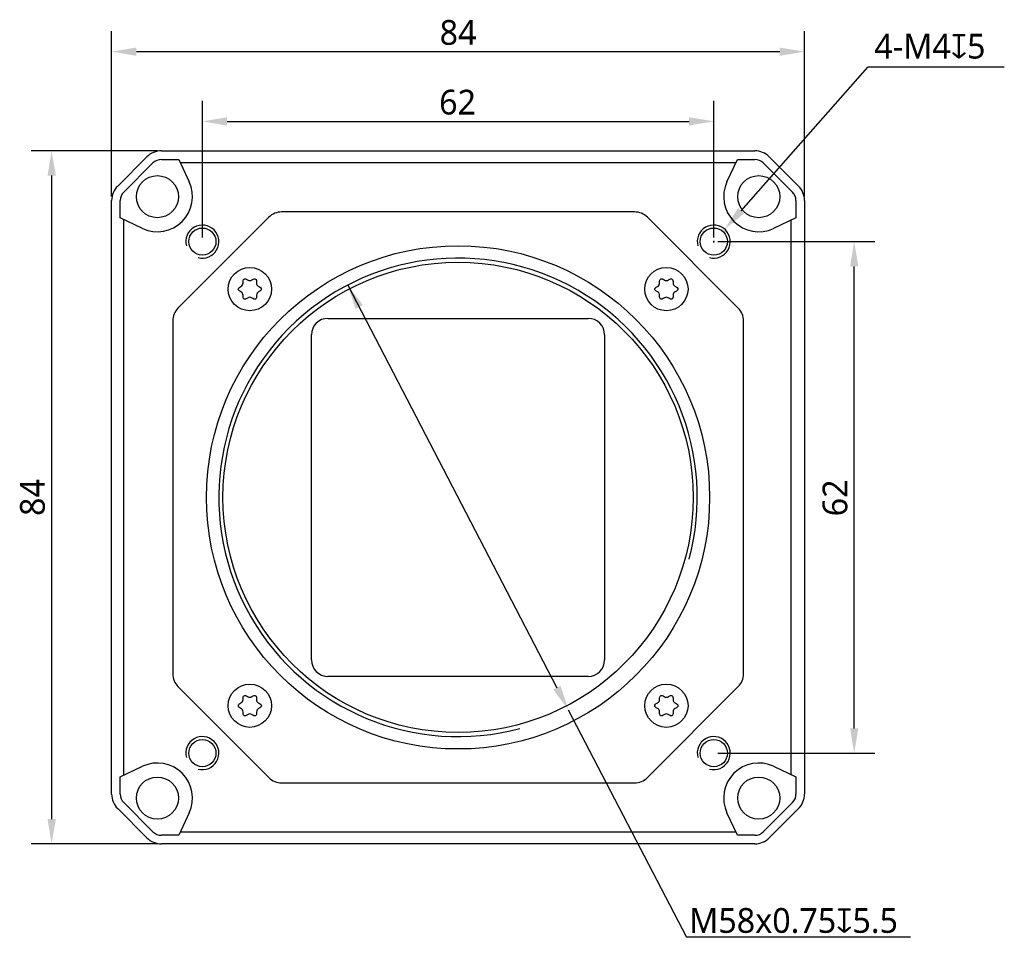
# Model space of a CAD drawing. Header units: millimetres. Extents: x 39 to 442, y 106 to 250.
# Tile 1 of 2: x 39 to 158, y 123 to 234. Entities that reach past the tile are written whole.
import ezdxf

# ---------------------------------------------------------------- set-up
doc = ezdxf.new("R2010")
doc.units = ezdxf.units.MM
doc.header["$LTSCALE"] = 23.1
doc.header["$PDMODE"] = 3
doc.header["$PDSIZE"] = 8
doc.layers.get('0').update_dxf_attribs({"linetype": 'CONTINUOUS'})
doc.layers.get('Defpoints').update_dxf_attribs({"linetype": 'CONTINUOUS'})
for name, color, linetype in [('0 @ 1', 7, 'CONTINUOUS'), ('00_COMPONENTS', 7, 'CONTINUOUS'), ('10_ALL_CHAMFER', 7, 'CONTINUOUS'), ('51__DRAFT_DIMS', 7, 'CONTINUOUS')]:
    doc.layers.add(name, color=color, linetype=linetype)
doc.styles.get("Standard").update_dxf_attribs({"font": 'Roboto-Regular.ttf'})
doc.dimstyles.new('DIMSTYLE_1', dxfattribs={"dimtxt": 3, "dimasz": 3, "dimexe": 2.5, "dimexo": 0.5, "dimgap": 0.75, "dimtad": 1, "dimdsep": 46, "dimtxsty": 'STANDARD', "dimblk": '_FILLED', "dimblk1": '_FILLED', "dimblk2": '_FILLED', "dimcen": 0.09, "dimclrt": 3, "dimazin": 2, "dimtp": 0.3, "dimtm": 0.3, "dimtfac": 1, "dimtofl": 0, "dimtmove": 0, "dimatfit": 3, "dimldrblk": '_FILLED', "dimfxl": 1, "dimtolj": 1, "dimarcsym": 0})

# ---------------------------------------------------------------- blocks, each defined once
blk = doc.blocks.new('_FILLED')
at = {"color": 0, "linetype": 'ByBlock'}
blk.add_solid([(0, 0), (-1, 0.167), (-1, -0.167)], dxfattribs=at)
blk = doc.blocks.new('*D2')
at = {"layer": '51__DRAFT_DIMS', "color": 0, "lineweight": -2}
for p, q in [((55.2, 218.01), (39.89, 218.01)), ((42.39, 215.01), (42.39, 137.01)), ((55.2, 134.01), (39.89, 134.01))]:
    blk.add_line(p, q, dxfattribs=at)
at = {"layer": 'Defpoints', "color": 0}
for p in [(55.7, 218.01), (42.39, 134.01), (55.7, 134.01)]:
    blk.add_point(p, dxfattribs=at)
at = {"layer": '51__DRAFT_DIMS', "color": 0, "linetype": 'ByBlock', "lineweight": -2, "xscale": 3, "yscale": 3, "zscale": 3}
for p, rotation in [((42.39, 218.01), 90), ((42.39, 134.01), 270)]:
    blk.add_blockref('_FILLED', p, dxfattribs=dict(at, rotation=rotation))
at = {"layer": '51__DRAFT_DIMS', "insert": (38.56, 175.99), "char_height": 3, "attachment_point": 2, "rotation": 90}
blk.add_mtext('\\A1;84', dxfattribs=at)

msp = doc.modelspace()

# ---------------------------------------------------------------- linework, layer by layer
at = {"layer": '00_COMPONENTS', "lineweight": 30}
for p, q in [((50.393, 213.738), (53.928, 217.274)), ((55.696, 218.006), (127.625, 218.006)), ((129.393, 217.274), (132.928, 213.738)), ((54.663, 216.539), (51.127, 213.004)), ((55.696, 216.967), (57.796, 216.967)), ((57.796, 216.967), (59.062, 214.252)), ((125.336, 216.563), (57.985, 216.563)), ((124.259, 214.252), (125.524, 216.967)), ((125.524, 216.967), (127.625, 216.967)), ((132.193, 213.004), (128.658, 216.539)), ((49.66, 140.042), (49.66, 211.971)), ((50.7, 209.87), (50.7, 211.971)), ((132.621, 211.971), (132.621, 209.87)), ((133.66, 211.971), (133.66, 140.042)), ((113.049, 210.606), (70.272, 210.606)), ((53.414, 208.604), (50.7, 209.87)), ((51.104, 209.682), (51.104, 142.331)), ((68.716, 209.962), (57.705, 198.95)), ((125.616, 198.95), (114.605, 209.962)), ((132.621, 209.87), (129.907, 208.604)), ((132.044, 142.411), (132.044, 209.601)), ((57.06, 197.395), (57.06, 154.617)), ((126.26, 154.617), (126.26, 197.395)), ((57.705, 153.062), (68.716, 142.05)), ((114.605, 142.05), (125.616, 153.062)), ((50.7, 142.142), (53.414, 143.408)), ((129.907, 143.408), (132.621, 142.142)), ((50.7, 140.042), (50.7, 142.142)), ((132.621, 142.142), (132.621, 140.042)), ((70.272, 141.406), (113.049, 141.406)), ((51.127, 139.009), (54.663, 135.473)), ((128.658, 135.473), (132.193, 139.009)), ((53.928, 134.738), (50.393, 138.274)), ((59.062, 137.76), (57.796, 135.045)), ((125.524, 135.045), (124.259, 137.76)), ((132.928, 138.274), (129.393, 134.738)), ((57.796, 135.045), (55.696, 135.045)), ((57.985, 135.45), (125.336, 135.45)), ((127.625, 135.045), (125.524, 135.045)), ((127.625, 134.006), (55.696, 134.006))]:
    msp.add_line(p, q, dxfattribs=at)
for centre, radius in [((55.21, 212.456), 2.55), ((128.11, 212.456), 2.55), ((60.66, 207.006), 1.65), ((122.66, 207.006), 1.65), ((91.66, 176.006), 30.5), ((91.66, 176.006), 28.5), ((66.41, 201.256), 2.625), ((116.91, 201.256), 2.625), ((66.41, 150.756), 2.625), ((116.91, 150.756), 2.625), ((60.66, 145.006), 1.65), ((122.66, 145.006), 1.65), ((55.21, 139.556), 2.55), ((128.11, 139.556), 2.55)]:
    msp.add_circle(centre, radius, dxfattribs=at)
for centre, radius, start, end in [((55.696, 215.506), 2.5, 90, 135), ((127.625, 215.506), 2.5, 45, 90), ((55.696, 215.506), 1.461, 90, 135), ((127.625, 215.506), 1.461, 45, 90), ((52.16, 211.971), 2.5, 135, 180), ((55.21, 212.456), 4.25, 245, 25), ((128.11, 212.456), 4.25, 155, 295), ((131.16, 211.971), 2.5, 0, 45), ((52.16, 211.971), 1.461, 135, 180), ((131.16, 211.971), 1.461, 0, 45), ((70.272, 208.406), 2.2, 90, 135), ((113.049, 208.406), 2.2, 45, 90), ((65.127, 201.997), 0.462, 296.76577, 3.23423), ((66.41, 202.768), 0.488, 237.1925, 302.8075), ((67.599, 201.943), 0.372, 175.30431, 244.69569), ((115.627, 201.997), 0.462, 296.76577, 3.23423), ((116.91, 202.768), 0.488, 237.1925, 302.8075), ((118.099, 201.943), 0.372, 175.30431, 244.69569), ((65.101, 200.5), 0.488, 357.1925, 62.8075), ((67.693, 200.515), 0.462, 116.76577, 183.23423), ((115.601, 200.5), 0.488, 357.1925, 62.8075), ((118.193, 200.515), 0.462, 116.76577, 183.23423), ((66.41, 199.883), 0.372, 55.30431, 124.69569), ((116.91, 199.883), 0.372, 55.30431, 124.69569), ((59.26, 197.395), 2.2, 135, 180), ((124.06, 197.395), 2.2, 0, 45), ((59.26, 154.617), 2.2, 180, 225), ((124.06, 154.617), 2.2, 315, 360), ((66.41, 152.268), 0.488, 237.1925, 302.8075), ((116.91, 152.268), 0.488, 237.1925, 302.8075), ((65.101, 150), 0.488, 357.1925, 62.8075), ((65.127, 151.497), 0.462, 296.76577, 3.23423), ((67.599, 151.443), 0.372, 175.30431, 244.69569), ((67.693, 150.015), 0.462, 116.76577, 183.23423), ((115.601, 150), 0.488, 357.1925, 62.8075), ((115.627, 151.497), 0.462, 296.76577, 3.23423), ((118.099, 151.443), 0.372, 175.30431, 244.69569), ((118.193, 150.015), 0.462, 116.76577, 183.23423), ((66.41, 149.383), 0.372, 55.30431, 124.69569), ((116.91, 149.383), 0.372, 55.30431, 124.69569), ((55.21, 139.556), 4.25, 335, 115), ((128.11, 139.556), 4.25, 65, 205), ((70.272, 143.606), 2.2, 225, 270), ((113.049, 143.606), 2.2, 270, 315), ((52.16, 140.042), 2.5, 180, 225), ((52.16, 140.042), 1.461, 180, 225), ((131.16, 140.042), 1.461, 315, 360), ((131.16, 140.042), 2.5, 315, 360), ((55.696, 136.506), 1.461, 225, 270), ((127.625, 136.506), 1.461, 270, 315), ((55.696, 136.506), 2.5, 225, 270), ((127.625, 136.506), 2.5, 270, 315)]:
    msp.add_arc(centre, radius, start, end, dxfattribs=at)
at = {"layer": '00_COMPONENTS'}
for centre, radius, start, end in [((60.66, 207.006), 2, 255, 195), ((122.66, 207.006), 2, 255, 195), ((91.66, 176.006), 29, 345, 285), ((60.66, 145.006), 2, 255, 195), ((122.66, 145.006), 2, 255, 195)]:
    msp.add_arc(centre, radius, start, end, dxfattribs=at)
at = {"layer": '00_COMPONENTS', "lineweight": 30}
for points, knots in [([(65.589, 202.023), (65.575, 202.265), (65.655, 202.56), (65.949, 202.485), (66.146, 202.358)], [0, 0, 0, 0, 0.5046054, 1, 1, 1, 1]), ([(66.675, 202.358), (66.872, 202.485), (67.175, 202.562), (67.251, 202.245), (67.228, 201.973)], [0, 0, 0, 0, 0.4792334, 1, 1, 1, 1]), ([(116.089, 202.023), (116.075, 202.265), (116.155, 202.56), (116.449, 202.485), (116.646, 202.358)], [0, 0, 0, 0, 0.5046054, 1, 1, 1, 1]), ([(117.175, 202.358), (117.372, 202.485), (117.675, 202.562), (117.751, 202.245), (117.728, 201.973)], [0, 0, 0, 0, 0.4792334, 1, 1, 1, 1]), ([(65.324, 200.934), (65.115, 201.041), (64.904, 201.258), (65.119, 201.475), (65.336, 201.584)], [0, 0, 0, 0, 0.4953946, 1, 1, 1, 1]), ([(67.44, 201.606), (67.687, 201.489), (67.926, 201.263), (67.702, 201.037), (67.485, 200.928)], [0, 0, 0, 0, 0.5161674, 1, 1, 1, 1]), ([(115.824, 200.934), (115.615, 201.041), (115.404, 201.258), (115.619, 201.475), (115.836, 201.584)], [0, 0, 0, 0, 0.4953946, 1, 1, 1, 1]), ([(117.94, 201.606), (118.187, 201.489), (118.426, 201.263), (118.202, 201.037), (117.985, 200.928)], [0, 0, 0, 0, 0.5161674, 1, 1, 1, 1]), ([(66.199, 200.189), (65.974, 200.034), (65.662, 199.941), (65.577, 200.242), (65.588, 200.476)], [0, 0, 0, 0, 0.5207666, 1, 1, 1, 1]), ([(67.232, 200.489), (67.246, 200.247), (67.162, 199.94), (66.847, 200.034), (66.622, 200.189)], [0, 0, 0, 0, 0.4838326, 1, 1, 1, 1]), ([(116.699, 200.189), (116.474, 200.034), (116.162, 199.941), (116.077, 200.242), (116.088, 200.476)], [0, 0, 0, 0, 0.5207666, 1, 1, 1, 1]), ([(117.732, 200.489), (117.746, 200.247), (117.662, 199.94), (117.347, 200.034), (117.122, 200.189)], [0, 0, 0, 0, 0.4838326, 1, 1, 1, 1]), ([(65.589, 151.523), (65.575, 151.765), (65.655, 152.06), (65.949, 151.985), (66.146, 151.858)], [0, 0, 0, 0, 0.5046054, 1, 1, 1, 1]), ([(66.675, 151.858), (66.872, 151.985), (67.175, 152.062), (67.251, 151.745), (67.228, 151.473)], [0, 0, 0, 0, 0.4792334, 1, 1, 1, 1]), ([(116.089, 151.523), (116.075, 151.765), (116.155, 152.06), (116.449, 151.985), (116.646, 151.858)], [0, 0, 0, 0, 0.5046054, 1, 1, 1, 1]), ([(117.175, 151.858), (117.372, 151.985), (117.675, 152.062), (117.751, 151.745), (117.728, 151.473)], [0, 0, 0, 0, 0.4792334, 1, 1, 1, 1]), ([(65.324, 150.434), (65.115, 150.541), (64.904, 150.758), (65.119, 150.975), (65.336, 151.084)], [0, 0, 0, 0, 0.4953946, 1, 1, 1, 1]), ([(67.44, 151.106), (67.687, 150.989), (67.926, 150.763), (67.702, 150.537), (67.485, 150.428)], [0, 0, 0, 0, 0.5161674, 1, 1, 1, 1]), ([(115.824, 150.434), (115.615, 150.541), (115.404, 150.758), (115.619, 150.975), (115.836, 151.084)], [0, 0, 0, 0, 0.4953946, 1, 1, 1, 1]), ([(117.94, 151.106), (118.187, 150.989), (118.426, 150.763), (118.202, 150.537), (117.985, 150.428)], [0, 0, 0, 0, 0.5161674, 1, 1, 1, 1]), ([(66.199, 149.689), (65.974, 149.534), (65.662, 149.441), (65.577, 149.742), (65.588, 149.976)], [0, 0, 0, 0, 0.5207666, 1, 1, 1, 1]), ([(67.232, 149.989), (67.246, 149.747), (67.162, 149.44), (66.847, 149.534), (66.622, 149.689)], [0, 0, 0, 0, 0.4838326, 1, 1, 1, 1]), ([(116.699, 149.689), (116.474, 149.534), (116.162, 149.441), (116.077, 149.742), (116.088, 149.976)], [0, 0, 0, 0, 0.5207666, 1, 1, 1, 1]), ([(117.732, 149.989), (117.746, 149.747), (117.662, 149.44), (117.347, 149.534), (117.122, 149.689)], [0, 0, 0, 0, 0.4838326, 1, 1, 1, 1])]:
    msp.add_open_spline(points, degree=3, knots=knots, dxfattribs=at)
at = {"layer": '10_ALL_CHAMFER'}
for p, q in [((75.89, 197.706), (107.43, 197.706)), ((73.89, 156.306), (73.89, 195.706)), ((109.43, 195.706), (109.43, 156.306)), ((107.43, 154.306), (75.89, 154.306))]:
    msp.add_line(p, q, dxfattribs=at)
for centre, start, end in [((75.89, 195.706), 90, 180), ((107.43, 195.706), 0, 90), ((75.89, 156.306), 180, 270), ((107.43, 156.306), 270, 0)]:
    msp.add_arc(centre, 2, start, end, dxfattribs=at)
at = {"layer": '51__DRAFT_DIMS'}
for p, q in [((49.66, 212.471), (49.66, 232.528)), ((133.66, 212.471), (133.66, 232.528)), ((130.66, 230.028), (52.66, 230.028)), ((125.969, 210.755), (141.325, 228.156)), ((157.881, 228.156), (141.325, 228.156)), ((60.66, 207.506), (60.66, 224.081)), ((122.66, 207.506), (122.66, 224.081)), ((63.66, 221.581), (119.66, 221.581)), ((122.57, 207.006), (122.75, 207.006)), ((122.66, 206.916), (122.66, 207.096)), ((123.16, 207.006), (142.183, 207.006)), ((139.683, 148.006), (139.683, 204.006)), ((78.294, 201.742), (103.644, 152.932)), ((105.026, 150.27), (119.355, 122.681)), ((123.16, 145.006), (142.183, 145.006)), ((146.523, 122.681), (119.355, 122.681))]:
    msp.add_line(p, q, dxfattribs=at)

# ---------------------------------------------------------------- block references
at = {"layer": '51__DRAFT_DIMS', "xscale": 3, "yscale": 3, "zscale": 3}
for p, rotation in [((49.66, 230.028), 180), ((60.66, 221.581), 180), ((123.984, 208.506), 228.5726390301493), ((139.683, 207.006), 90), ((78.294, 201.742), 117.4449589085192), ((105.026, 150.27), 297.4449589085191), ((139.683, 145.006), 270)]:
    msp.add_blockref('_FILLED', p, dxfattribs=dict(at, rotation=rotation))
for p in [(133.66, 230.028), (122.66, 221.581)]:
    msp.add_blockref('_FILLED', p, dxfattribs=at)

# ---------------------------------------------------------------- texts
at = {"layer": '0 @ 1', "char_height": 3, "attachment_point": 1}
for s, insert, width in [('4-M4{\\A1;\\fGDT|b0|i0|c0|p2;x\\fRoboto|b0|i0|c0|p2;5}', (142.124, 232.193), 20.51192), ('M58x0.75{\\A1;\\fGDT|b0|i0|c0|p2;x}5.5', (119.667, 126.221), 37.73106)]:
    msp.add_mtext(s, dxfattribs=dict(at, insert=insert, width=width))
at = {"layer": '51__DRAFT_DIMS', "char_height": 3, "attachment_point": 2}
for s, insert in [('\\A1;84', (91.66, 233.86)), ('\\A1;62', (91.599, 225.413))]:
    msp.add_mtext(s, dxfattribs=dict(at, insert=insert))
at = {"layer": '51__DRAFT_DIMS', "insert": (135.85, 175.945), "char_height": 3, "attachment_point": 2, "rotation": 90}
msp.add_mtext('\\A1;62', dxfattribs=at)

# ---------------------------------------------------------------- dimensions: what is measured, and where the dimension line sits
at = {"layer": '51__DRAFT_DIMS'}
dim = msp.add_linear_dim(base=(42.392, 134.006), p1=(55.696, 218.006), p2=(55.696, 134.006), angle=270, dimstyle='DIMSTYLE_1', override={"dimclrt": 256}, dxfattribs=at)
dim.commit()
dim.dimension.update_dxf_attribs({"geometry": '*D2', "text_midpoint": (42.392, 175.991), "dimtype": 160})

doc.saveas('drawing.dxf')
